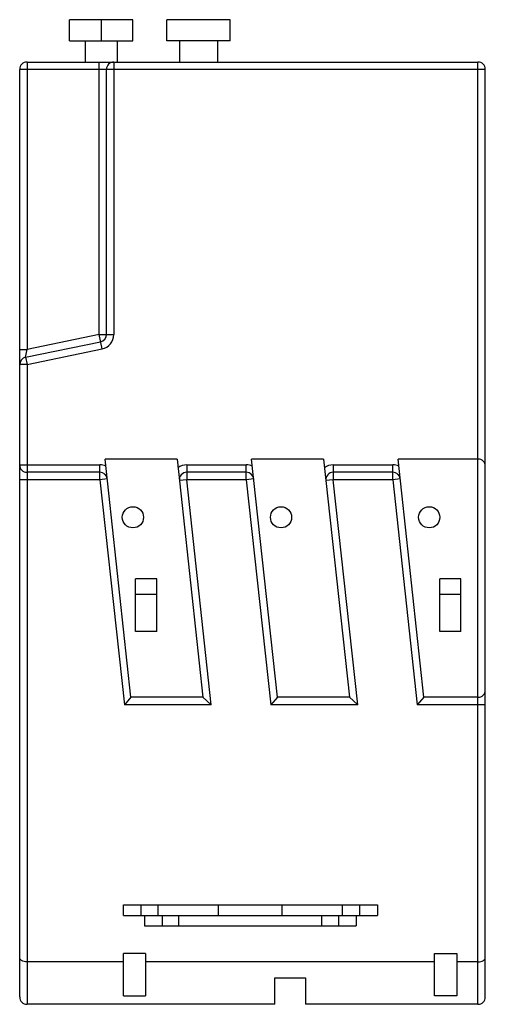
# Model space of a CAD drawing. Header units: millimetres. Extents: x 16.5 to 60.5, y 8 to 101.
import ezdxf

# ---------------------------------------------------------------- set-up
doc = ezdxf.new("R2010")
doc.units = ezdxf.units.MM
doc.header["$LTSCALE"] = 7.075479
doc.layers.get('0').update_dxf_attribs({"linetype": 'CONTINUOUS'})

msp = doc.modelspace()

# ---------------------------------------------------------------- linework, layer by layer
at = {"color": 7}
for p, q in [((21.207, 99.038), (21.207, 101.038)), ((27.207, 101.038), (21.207, 101.038)), ((24.207, 101.038), (24.207, 99.038)), ((27.207, 99.038), (27.207, 101.038)), ((30.407, 99.038), (30.407, 101.038)), ((36.407, 101.038), (30.407, 101.038)), ((36.407, 99.038), (36.407, 101.038)), ((21.207, 99.038), (27.207, 99.038)), ((22.707, 99.038), (22.707, 97.038)), ((25.707, 99.038), (25.707, 97.038)), ((36.407, 99.038), (30.407, 99.038)), ((31.607, 99.038), (31.607, 97.038)), ((35.207, 99.038), (35.207, 97.038)), ((17.207, 97.038), (17.207, 69.898)), ((17.207, 97.038), (59.807, 97.038)), ((24.007, 71.308), (24.007, 97.038)), ((25.407, 97.038), (25.407, 71.308)), ((59.807, 8.038), (59.807, 97.038)), ((16.507, 8.738), (16.507, 96.338)), ((60.507, 96.338), (16.507, 96.338)), ((24.707, 71.308), (24.707, 96.338)), ((60.507, 8.738), (60.507, 96.338)), ((24.007, 71.308), (17.207, 69.898)), ((24.291, 69.937), (24.007, 71.308)), ((24.007, 71.308), (25.407, 71.308)), ((16.507, 69.898), (17.207, 69.898)), ((17.065, 69.154), (24.149, 70.622)), ((17.065, 69.154), (17.207, 69.898)), ((17.207, 68.468), (24.291, 69.937)), ((17.065, 69.154), (17.207, 68.468)), ((17.207, 68.468), (16.507, 68.468)), ((17.207, 68.468), (17.207, 8.038)), ((27.024, 37.038), (24.574, 59.538)), ((31.374, 59.538), (24.574, 59.538)), ((31.374, 59.538), (33.824, 37.038)), ((40.866, 37.038), (38.416, 59.538)), ((45.216, 59.538), (38.416, 59.538)), ((45.216, 59.538), (47.666, 37.038)), ((59.807, 59.538), (52.257, 59.538)), ((54.707, 37.038), (52.257, 59.538)), ((16.507, 58.988), (24.083, 58.988)), ((24.083, 57.588), (24.083, 58.988)), ((32.291, 58.988), (32.291, 57.588)), ((32.291, 58.988), (37.924, 58.988)), ((37.924, 57.588), (37.924, 58.988)), ((46.132, 58.988), (51.765, 58.988)), ((46.132, 58.988), (46.132, 57.588)), ((51.765, 57.588), (51.765, 58.988)), ((24.083, 58.288), (17.207, 58.288)), ((24.778, 57.664), (24.083, 57.588)), ((37.924, 58.288), (32.291, 58.288)), ((38.62, 57.664), (37.924, 57.588)), ((51.765, 58.288), (46.132, 58.288)), ((52.461, 57.664), (51.765, 57.588)), ((24.083, 57.588), (16.507, 57.588)), ((24.083, 57.588), (26.396, 36.338)), ((32.291, 57.588), (31.595, 57.512)), ((34.605, 36.338), (32.291, 57.588)), ((37.924, 57.588), (32.291, 57.588)), ((37.924, 57.588), (40.238, 36.338)), ((46.132, 57.588), (45.436, 57.512)), ((51.765, 57.588), (46.132, 57.588)), ((48.446, 36.338), (46.132, 57.588)), ((51.765, 57.588), (54.079, 36.338)), ((27.457, 43.238), (27.457, 48.238)), ((29.457, 48.238), (27.457, 48.238)), ((29.457, 43.238), (29.457, 48.238)), ((58.207, 48.238), (56.207, 48.238)), ((56.207, 43.238), (56.207, 48.238)), ((58.207, 43.238), (58.207, 48.238)), ((29.457, 46.738), (27.457, 46.738)), ((58.207, 46.738), (56.207, 46.738)), ((29.457, 43.238), (27.457, 43.238)), ((58.207, 43.238), (56.207, 43.238)), ((27.024, 37.038), (26.396, 36.338)), ((34.605, 36.338), (26.396, 36.338)), ((33.824, 37.038), (27.024, 37.038)), ((33.824, 37.038), (34.605, 36.338)), ((40.866, 37.038), (40.238, 36.338)), ((48.446, 36.338), (40.238, 36.338)), ((47.666, 37.038), (40.866, 37.038)), ((47.666, 37.038), (48.446, 36.338)), ((54.707, 37.038), (54.079, 36.338)), ((60.507, 36.338), (54.079, 36.338)), ((59.807, 37.038), (54.707, 37.038)), ((26.307, 17.438), (50.307, 17.438)), ((26.307, 16.438), (26.307, 17.438)), ((27.987, 16.438), (27.987, 17.438)), ((29.595, 16.438), (29.595, 17.438)), ((35.307, 16.438), (35.307, 17.438)), ((41.307, 16.438), (41.307, 17.438)), ((47.02, 16.438), (47.02, 17.438)), ((48.627, 17.438), (48.627, 16.438)), ((50.307, 17.438), (50.307, 16.438)), ((26.307, 16.438), (50.307, 16.438)), ((28.307, 16.438), (28.307, 15.438)), ((29.99, 15.438), (29.99, 16.438)), ((31.546, 15.438), (31.546, 16.438)), ((45.068, 15.438), (45.068, 16.438)), ((46.624, 16.438), (46.624, 15.438)), ((48.307, 16.438), (48.307, 15.438)), ((28.307, 15.438), (48.307, 15.438)), ((28.407, 12.838), (26.307, 12.838)), ((26.307, 8.838), (26.307, 12.838)), ((28.407, 12.838), (28.407, 8.838)), ((55.707, 12.838), (57.807, 12.838)), ((55.707, 8.838), (55.707, 12.838)), ((57.807, 12.838), (57.807, 8.838)), ((26.307, 12.038), (17.207, 12.038)), ((55.707, 12.038), (28.407, 12.038)), ((59.807, 12.038), (57.807, 12.038)), ((40.607, 10.538), (43.507, 10.538)), ((40.607, 8.038), (40.607, 10.538)), ((43.507, 10.538), (43.507, 8.038)), ((26.307, 8.838), (28.407, 8.838)), ((57.807, 8.838), (55.707, 8.838)), ((40.607, 8.038), (17.207, 8.038)), ((59.807, 8.038), (43.507, 8.038))]:
    msp.add_line(p, q, dxfattribs=at)
for centre in [(27.207, 54.038), (41.207, 54.038), (55.207, 54.038)]:
    msp.add_circle(centre, 1, dxfattribs=at)
for centre, radius, start, end in [((17.207, 96.338), 0.7, 90, 180), ((25.407, 96.338), 0.7, 90, 180), ((59.807, 96.338), 0.7, 0, 90), ((24.007, 71.308), 0.7, 281.71247, 360), ((24.007, 71.308), 1.4, 281.71247, 360), ((17.207, 68.468), 0.7, 101.71247, 180), ((59.807, 58.838), 0.7, 0, 90), ((17.207, 58.988), 0.7, 180, 270), ((24.083, 57.588), 1.4, 66.21439, 90), ((32.291, 57.588), 1.4, 90, 126.20193), ((37.924, 57.588), 1.4, 66.21439, 90), ((46.132, 57.588), 1.4, 90, 126.20193), ((51.765, 57.588), 1.4, 66.21439, 90), ((24.083, 57.588), 0.7, 6.21439, 90), ((32.291, 57.588), 0.7, 90, 186.21439), ((37.924, 57.588), 0.7, 6.21439, 90), ((46.132, 57.588), 0.7, 90, 186.21439), ((51.765, 57.588), 0.7, 6.21439, 90), ((59.807, 37.738), 0.7, 270, 360), ((17.207, 8.738), 0.7, 180, 270), ((59.807, 8.738), 0.7, 270, 360)]:
    msp.add_arc(centre, radius, start, end, dxfattribs=at)
for points, knots in [([(17.207, 12.038), (17.11, 12.038), (16.93, 12.06), (16.729, 12.145), (16.612, 12.238), (16.552, 12.311), (16.515, 12.389), (16.507, 12.444), (16.507, 12.47)], [0, 0, 0, 0, 0.322833, 0.599002, 0.715274, 0.818474, 0.91197, 1, 1, 1, 1]), ([(59.807, 12.038), (59.904, 12.038), (60.084, 12.06), (60.286, 12.145), (60.402, 12.238), (60.462, 12.311), (60.499, 12.389), (60.507, 12.444), (60.507, 12.47)], [0, 0, 0, 0, 0.322826, 0.598988, 0.71525, 0.818444, 0.911956, 1, 1, 1, 1])]:
    msp.add_open_spline(points, degree=3, knots=knots, dxfattribs=at)

doc.saveas('drawing.dxf')
